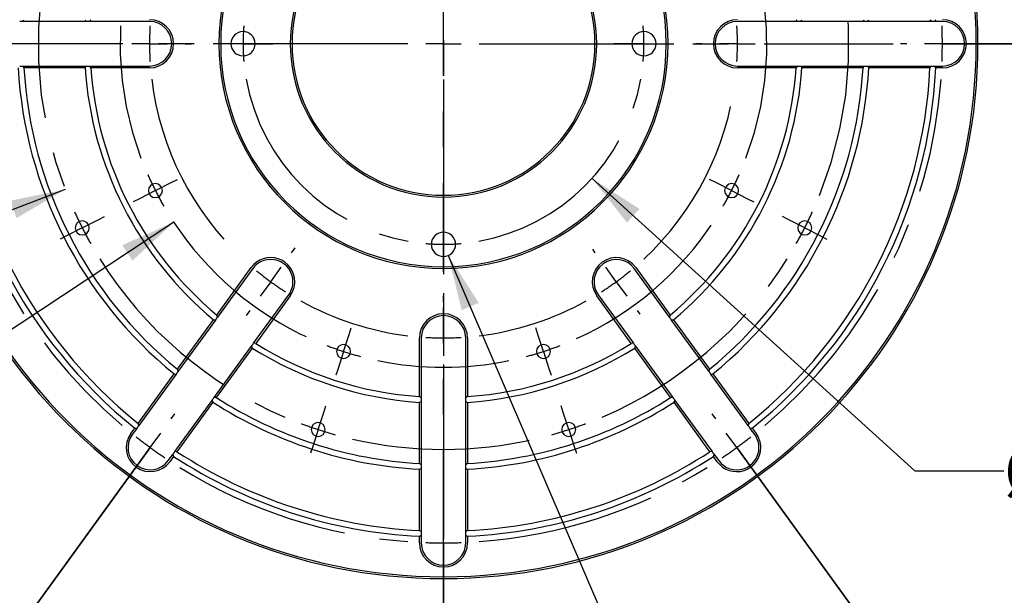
# Model space of a CAD drawing. Header units: inches. Extents: x 0.3 to 11.4, y 0.3 to 8.3.
# Tile 3 of 7: x 2.7 to 5.5, y 3.2 to 4.8. Entities that reach past the tile are written whole.
import ezdxf

# ---------------------------------------------------------------- set-up
doc = ezdxf.new("R2010")
doc.units = ezdxf.units.IN
doc.header["$MEASUREMENT"] = 0
doc.linetypes.add('CENTERX2', pattern=[0.8, 0.5, -0.1, 0.1, -0.1])
doc.linetypes.add('PHANTOM', pattern=[0.5, 0.25, -0.05, 0.05, -0.05, 0.05, -0.05])
doc.layers.add('CENTER', color=151, linetype='CENTERX2')
doc.layers.add('DIMENSIONS', color=150, linetype='Continuous')
doc.layers.add('SECTION', color=7, linetype='PHANTOM', lineweight=35)
doc.styles.add('SLDTEXTSTYLE0', font='TXT', dxfattribs={"width": 0.75})
doc.styles.add('SLDTEXTSTYLE3', font='TXT', dxfattribs={"width": 0.7})
doc.dimstyles.new('SLDDIMSTYLE0', dxfattribs={"dimtxt": 0.137795, "dimasz": 0.156, "dimexe": 0, "dimexo": 0.0625, "dimgap": 0.034449, "dimtad": 0, "dimtih": 1, "dimtoh": 1, "dimdec": 3, "dimlfac": 2, "dimrnd": 1e-09, "dimzin": 4, "dimdsep": 46, "dimtxsty": 'SLDTEXTSTYLE0', "dimsah": 1, "dimcen": 0, "dimadec": 0, "dimazin": 1, "dimtfac": 1, "dimtdec": 3, "dimtofl": 0, "dimtmove": 0, "dimatfit": 3, "dimfxl": 0, "dimfrac": 2, "dimtolj": 1, "dimtzin": 12, "dimarcsym": 0})
doc.dimstyles.new('SLDDIMSTYLE1', dxfattribs={"dimtxt": 0.137795, "dimasz": 0.156, "dimexe": 0, "dimexo": 0.0625, "dimgap": 0.034449, "dimtad": 0, "dimtih": 1, "dimtoh": 1, "dimdec": 3, "dimlfac": 2, "dimrnd": 1e-09, "dimzin": 12, "dimdsep": 46, "dimtxsty": 'SLDTEXTSTYLE0', "dimsah": 1, "dimcen": 0, "dimadec": 0, "dimazin": 3, "dimtfac": 1, "dimtdec": 3, "dimtofl": 0, "dimtmove": 0, "dimatfit": 3, "dimfxl": 0, "dimfrac": 2, "dimtolj": 1, "dimtzin": 12, "dimarcsym": 0})
doc.dimstyles.new('SLDDIMSTYLE2', dxfattribs={"dimtxt": 0.137795, "dimasz": 0.156, "dimexe": 0, "dimexo": 0.0625, "dimgap": 0.034449, "dimtad": 0, "dimtih": 1, "dimtoh": 1, "dimdec": 3, "dimlfac": 2, "dimrnd": 1e-09, "dimzin": 12, "dimdsep": 46, "dimtxsty": 'SLDTEXTSTYLE0', "dimsah": 1, "dimcen": 0, "dimadec": 0, "dimazin": 3, "dimtfac": 1, "dimtdec": 3, "dimtofl": 0, "dimtmove": 0, "dimatfit": 3, "dimfxl": 0, "dimfrac": 2, "dimtolj": 1, "dimtzin": 12, "dimarcsym": 0})

# ---------------------------------------------------------------- blocks, each defined once
blk = doc.blocks.new('SW_ANGORDINATE_DIMENSION_0')
at = {"layer": 'DIMENSIONS', "color": 0}
blk.add_line((0.0795, -1.9742), (0.0795, 0), dxfattribs=at)
at = {"layer": 'DIMENSIONS', "color": 0, "insert": (0, 0.1611), "char_height": 0.125, "attachment_point": 1, "style": 'SLDTEXTSTYLE0'}
blk.add_mtext('0°', dxfattribs=at)
blk = doc.blocks.new('SW_ANGORDINATE_DIMENSION_4')
at = {"layer": 'DIMENSIONS', "color": 0}
for p, q in [((0, 0.0992), (-0.6242, 0.0992)), ((-0.5742, 0.0992), (0, 0.0992))]:
    blk.add_line(p, q, dxfattribs=at)
at = {"layer": 'DIMENSIONS', "color": 0, "insert": (0, 0.1611), "char_height": 0.125, "attachment_point": 1, "style": 'SLDTEXTSTYLE0'}
blk.add_mtext('90°', dxfattribs=at)
blk = doc.blocks.new('SW_ANGORDINATE_DIMENSION_5')
at = {"layer": 'DIMENSIONS', "color": 0}
for p, q in [((0.3437, 0.1984), (0.7106, 0.7034)), ((0.6813, 0.663), (0.3437, 0.1984))]:
    blk.add_line(p, q, dxfattribs=at)
at = {"layer": 'DIMENSIONS', "color": 0, "insert": (0, 0.1611), "char_height": 0.125, "attachment_point": 1, "style": 'SLDTEXTSTYLE0'}
blk.add_mtext('144°', dxfattribs=at)
blk = doc.blocks.new('SW_ANGORDINATE_DIMENSION_6')
at = {"layer": 'DIMENSIONS', "color": 0}
for p, q in [((0, 0.1984), (-0.3669, 0.7034)), ((-0.3375, 0.663), (0, 0.1984))]:
    blk.add_line(p, q, dxfattribs=at)
at = {"layer": 'DIMENSIONS', "color": 0, "insert": (0, 0.1611), "char_height": 0.125, "attachment_point": 1, "style": 'SLDTEXTSTYLE0'}
blk.add_mtext('144°', dxfattribs=at)
blk = doc.blocks.new('SW_ANGORDINATE_DIMENSION_7')
at = {"layer": 'DIMENSIONS', "color": 0}
for p, q in [((0.1719, 0.1984), (0.1719, 0.8226)), ((0.1719, 0.7726), (0.1719, 0.1984))]:
    blk.add_line(p, q, dxfattribs=at)
at = {"layer": 'DIMENSIONS', "color": 0, "insert": (0, 0.1611), "char_height": 0.125, "attachment_point": 1, "style": 'SLDTEXTSTYLE0'}
blk.add_mtext('180°', dxfattribs=at)
blk = doc.blocks.new('_D')
at = {"layer": 'DIMENSIONS'}
for p, q in [((2.3363, 7.0334), (2.0863, 7.0334)), ((3.1331, 5.8685), (2.3363, 7.0334))]:
    blk.add_line(p, q, dxfattribs=at)
blk.add_solid([(3.1331, 5.8685), (3.0665, 6.0119), (3.0235, 5.9826)], dxfattribs=at)
at = {"layer": 'DIMENSIONS', "char_height": 0.1378, "attachment_point": 1, "style": 'SLDTEXTSTYLE0'}
for s, insert in [('%%c', (1.3413, 7.2099)), ('5.600', (1.5491, 7.212)), ('MAX B.C.', (1.2623, 6.9912))]:
    blk.add_mtext(s, dxfattribs=dict(at, insert=insert))
blk = doc.blocks.new('_D_1')
at = {"layer": 'DIMENSIONS'}
for p, q in [((2.8616, 4.3042), (1.4467, 3.7596)), ((1.4467, 3.7596), (1.1967, 3.7596))]:
    blk.add_line(p, q, dxfattribs=at)
blk.add_solid([(2.8616, 4.3042), (2.7067, 4.2724), (2.7254, 4.2239)], dxfattribs=at)
at = {"layer": 'DIMENSIONS', "char_height": 0.1378, "attachment_point": 1, "style": 'SLDTEXTSTYLE0'}
for s, insert in [('%%c', (0.5307, 3.8268)), ('4.551', (0.7385, 3.8289))]:
    blk.add_mtext(s, dxfattribs=dict(at, insert=insert))
blk = doc.blocks.new('_D_2')
at = {"layer": 'DIMENSIONS'}
for p, q in [((3.1665, 4.2123), (1.7001, 3.2425)), ((1.7001, 3.2425), (1.4501, 3.2425))]:
    blk.add_line(p, q, dxfattribs=at)
blk.add_solid([(3.1665, 4.2123), (3.022, 4.1479), (3.0507, 4.1046)], dxfattribs=at)
at = {"layer": 'DIMENSIONS', "char_height": 0.1378, "attachment_point": 1, "style": 'SLDTEXTSTYLE0'}
for s, insert in [('%%c', (0.7841, 3.3097)), ('3.630', (0.9919, 3.3118))]:
    blk.add_mtext(s, dxfattribs=dict(at, insert=insert))
blk = doc.blocks.new('_D_4')
at = {"layer": 'DIMENSIONS'}
for p, q in [((3.9369, 4.1192), (4.6167, 2.5385)), ((4.6167, 2.5385), (4.8667, 2.5385))]:
    blk.add_line(p, q, dxfattribs=at)
blk.add_solid([(3.9369, 4.1192), (3.9746, 3.9656), (4.0224, 3.9862)], dxfattribs=at)
at = {"layer": 'DIMENSIONS', "insert": (4.8667, 2.6067), "char_height": 0.137795, "attachment_point": 1, "style": 'SLDTEXTSTYLE3'}
blk.add_mtext('4X 8-32 UNC THRU ALL', dxfattribs=at)
blk = doc.blocks.new('_D_5')
at = {"layer": 'DIMENSIONS'}
for p, q in [((4.3403, 4.3352), (5.2459, 3.5147)), ((5.2459, 3.5147), (5.4959, 3.5147))]:
    blk.add_line(p, q, dxfattribs=at)
blk.add_solid([(4.3403, 4.3352), (4.4384, 4.2112), (4.4733, 4.2498)], dxfattribs=at)
at = {"layer": 'DIMENSIONS', "char_height": 0.1378, "attachment_point": 1, "style": 'SLDTEXTSTYLE0'}
for s, insert in [('%%c', (5.4959, 3.5819)), ('2.250', (5.7037, 3.584)), ('B.C.', (6.2136, 3.584))]:
    blk.add_mtext(s, dxfattribs=dict(at, insert=insert))
blk = doc.blocks.new('_D_6')
at = {"layer": 'DIMENSIONS'}
for p, q in [((2.1736, 6.4315), (1.9236, 6.4315)), ((3.3348, 5.291), (2.1736, 6.4315))]:
    blk.add_line(p, q, dxfattribs=at)
blk.add_solid([(3.3348, 5.291), (3.2417, 5.4189), (3.2053, 5.3818)], dxfattribs=at)
at = {"layer": 'DIMENSIONS', "char_height": 0.1378, "attachment_point": 1, "style": 'SLDTEXTSTYLE0'}
for s, insert in [('%%c', (1.2138, 6.6081)), ('3.300', (1.4216, 6.6102)), ('MIN B.C.', (1.17, 6.3893))]:
    blk.add_mtext(s, dxfattribs=dict(at, insert=insert))
blk = doc.blocks.new('SW_CENTERMARKSYMBOL_0')
at = {"layer": 'CENTER', "color": 0}
for p, q in [((0, 0.05), (0, 0.084)), ((0, 0), (0, 0.05)), ((0, 0), (0, -0.05)), ((0, -0.05), (0, -0.084)), ((0, -0.4625), (0, -0.1148)), ((0, -0.5625), (0, -0.5125)), ((-0.6125, -0.5625), (-0.6465, -0.5625)), ((-0.5625, -0.5625), (-0.6125, -0.5625)), ((-0.5625, -0.5625), (-0.5125, -0.5625)), ((-0.5125, -0.5625), (-0.4785, -0.5625)), ((-0.1, -0.5625), (-0.4477, -0.5625)), ((0, -0.5625), (-0.05, -0.5625)), ((0, -0.5625), (0, -0.6125)), ((0, -0.5625), (0.05, -0.5625)), ((0.1, -0.5625), (0.4477, -0.5625)), ((0.5125, -0.5625), (0.4785, -0.5625)), ((0.5625, -0.5625), (0.5125, -0.5625)), ((0.5625, -0.5625), (0.6125, -0.5625)), ((0.6125, -0.5625), (0.6465, -0.5625)), ((0, -0.6625), (0, -1.0102)), ((0, -1.075), (0, -1.041)), ((0, -1.125), (0, -1.075)), ((0, -1.125), (0, -1.175)), ((0, -1.175), (0, -1.209))]:
    blk.add_line(p, q, dxfattribs=at)
for start, end in [(90, 95.093), (84.907, 90), (100.1859, 169.8141), (10.1859, 79.8141), (174.907, 180), (0, 5.093), (180, 185.093), (354.907, 0), (190.1859, 259.8141), (280.1859, 349.8141), (264.907, 270), (270, 275.093)]:
    blk.add_arc((0, -0.5625), 0.5625, start, end, dxfattribs=at)
blk = doc.blocks.new('SW_CENTERMARKSYMBOL_1')
at = {"layer": 'CENTER', "color": 0}
for p, q in [((0, -1.4), (0, -1.35)), ((-0.1, -1.4), (-1.2624, -1.4)), ((0, -1.4), (-0.05, -1.4)), ((0, -1.4), (0, -1.45)), ((0, -1.4), (0.05, -1.4)), ((0.1, -1.4), (1.2624, -1.4)), ((1.3, -1.4), (1.2825, -1.4)), ((1.4, -1.4), (1.35, -1.4)), ((1.4, -1.4), (1.45, -1.4)), ((1.5, -1.4), (1.5175, -1.4)), ((0, -1.5), (0, -2.6624)), ((-0.7641, -2.4517), (-0.7538, -2.4376)), ((0.7641, -2.4517), (0.7538, -2.4376)), ((-0.8229, -2.5326), (-0.7935, -2.4922)), ((0.8229, -2.5326), (0.7935, -2.4922)), ((-0.8229, -2.5326), (-0.8523, -2.5731)), ((0.8229, -2.5326), (0.8523, -2.5731)), ((-0.8817, -2.6135), (-0.892, -2.6277)), ((0.8817, -2.6135), (0.892, -2.6277)), ((0, -2.7), (0, -2.6825)), ((0, -2.8), (0, -2.75)), ((0, -2.8), (0, -2.85)), ((0, -2.9), (0, -2.9175))]:
    blk.add_line(p, q, dxfattribs=at)
for start, end in [(0, 2.0463), (357.9537, 0), (184.0926, 229.9074), (310.0926, 355.9074), (231.9537, 234), (306, 308.0463), (234, 236.0463), (303.9537, 306), (238.0926, 265.9074), (274.0926, 301.9074), (267.9537, 270), (270, 272.0463)]:
    blk.add_arc((0, -1.4), 1.4, start, end, dxfattribs=at)
blk = doc.blocks.new('SW_CENTERMARKSYMBOL_2')
at = {"layer": 'CENTER', "color": 0}
for p, q in [((0, 0.1), (0, 0.1175)), ((0, 0), (0, 0.05)), ((0, 0), (0, -0.05)), ((0, -0.725), (0, -0.0605)), ((0, -0.1), (0, -0.1175)), ((-0.8011, -0.3625), (-0.8162, -0.3537)), ((0.8011, -0.3625), (0.8162, -0.3537)), ((-0.7145, -0.4125), (-0.7578, -0.3875)), ((-0.7145, -0.4125), (-0.6712, -0.4375)), ((0.7145, -0.4125), (0.6712, -0.4375)), ((0.7145, -0.4125), (0.7578, -0.3875)), ((-0.6279, -0.4625), (-0.6127, -0.4713)), ((0.6279, -0.4625), (0.6127, -0.4713)), ((0, -0.825), (0, -0.775)), ((-0.925, -0.825), (-0.9425, -0.825)), ((-0.825, -0.825), (-0.875, -0.825)), ((-0.825, -0.825), (-0.775, -0.825)), ((-0.1, -0.825), (-0.7645, -0.825)), ((-0.725, -0.825), (-0.7075, -0.825)), ((0, -0.825), (-0.05, -0.825)), ((0, -0.825), (0, -0.875)), ((0, -0.825), (0.05, -0.825)), ((0.1, -0.825), (0.7645, -0.825)), ((0.725, -0.825), (0.7075, -0.825)), ((0.825, -0.825), (0.775, -0.825)), ((0.825, -0.825), (0.875, -0.825)), ((0.925, -0.825), (0.9425, -0.825)), ((0, -0.925), (0, -1.5895)), ((-0.4261, -1.4115), (-0.4159, -1.3974)), ((0.4261, -1.4115), (0.4188, -1.4014)), ((-0.4849, -1.4924), (-0.4555, -1.452)), ((0.4849, -1.4924), (0.4555, -1.452)), ((-0.4849, -1.4924), (-0.5143, -1.5329)), ((0.4849, -1.4924), (0.5143, -1.5329)), ((0, -1.55), (0, -1.5325)), ((-0.5437, -1.5733), (-0.554, -1.5875)), ((0.5437, -1.5733), (0.551, -1.5835)), ((0, -1.65), (0, -1.6)), ((0, -1.65), (0, -1.7)), ((0, -1.75), (0, -1.7675))]:
    blk.add_line(p, q, dxfattribs=at)
for start, end in [(90, 93.4725), (86.5275, 90), (96.9449, 143.0551), (36.9449, 83.0551), (146.5275, 150), (30, 33.4725), (150, 153.4725), (26.5275, 30), (156.9449, 173.0551), (6.9449, 23.0551), (176.5275, 180), (0, 3.4725), (180, 183.4725), (356.5275, 0), (186.9449, 227.0551), (312.9449, 353.0551), (230.5275, 234), (306, 309.4725), (234, 237.4725), (302.5275, 306), (240.9449, 263.0551), (276.9449, 299.0551), (266.5275, 270), (270, 273.4725)]:
    blk.add_arc((0, -0.825), 0.825, start, end, dxfattribs=at)
blk = doc.blocks.new('SW_CENTERMARKSYMBOL_3')
at = {"layer": 'CENTER', "color": 0}
for p, q in [((-0.025, 0.0433), (-0.0348, 0.0603)), ((0.9325, 0.0433), (0.9423, 0.0603)), ((0, 0), (-0.025, 0.0433)), ((0.4537, -0.6859), (0.4537, 0.05)), ((0.9075, 0), (0.9325, 0.0433)), ((0, 0), (0.025, -0.0433)), ((0.9075, 0), (0.8825, -0.0433)), ((0.025, -0.0433), (0.0348, -0.0603)), ((0.8825, -0.0433), (0.8727, -0.0603)), ((0.4537, -0.7859), (0.4537, -0.7359)), ((0.3538, -0.7859), (-0.3822, -0.7859)), ((0.4537, -0.7859), (0.4038, -0.7859)), ((0.4537, -0.7859), (0.4537, -0.8359)), ((0.4537, -0.7859), (0.5038, -0.7859)), ((0.5538, -0.7859), (1.2897, -0.7859)), ((0.4537, -0.8859), (0.4537, -1.6218)), ((-0.3548, -1.1979), (-0.3103, -1.1752)), ((-0.3103, -1.1752), (-0.2928, -1.1663)), ((1.2178, -1.1752), (1.2003, -1.1663)), ((1.2623, -1.1979), (1.2178, -1.1752)), ((-0.3548, -1.1979), (-0.3994, -1.2206)), ((1.2623, -1.1979), (1.3069, -1.2206)), ((-0.3994, -1.2206), (-0.4169, -1.2295)), ((1.3069, -1.2206), (1.3244, -1.2295)), ((0.1733, -1.649), (0.1888, -1.6014)), ((0.1888, -1.6014), (0.1948, -1.5828)), ((0.7187, -1.6014), (0.7127, -1.5828)), ((0.7342, -1.649), (0.7187, -1.6014)), ((0.1733, -1.649), (0.1579, -1.6966)), ((0.7342, -1.649), (0.7496, -1.6966)), ((0.1579, -1.6966), (0.1518, -1.7152)), ((0.7496, -1.6966), (0.7557, -1.7152))]:
    blk.add_line(p, q, dxfattribs=at)
for start, end in [(66.3136, 113.6864), (120, 123.1568), (116.8432, 120), (60, 63.1568), (56.8432, 60), (126.3136, 200.6864), (339.3136, 53.6864), (203.8432, 207), (333, 336.1568), (207, 210.1568), (329.8432, 333), (213.3136, 245.6864), (294.3136, 326.6864), (248.8432, 252), (252, 255.1568), (284.8432, 288), (288, 291.1568), (258.3136, 281.6864)]:
    blk.add_arc((0.4537, -0.7859), 0.9075, start, end, dxfattribs=at)
blk = doc.blocks.new('SW_CENTERMARKSYMBOL_4')
at = {"layer": 'CENTER', "color": 0}
for p, q in [((-0.025, 0.0433), (-0.0348, 0.0603)), ((1.1627, 0.0433), (1.1726, 0.0603)), ((0, 0), (-0.025, 0.0433)), ((0.5689, -0.8853), (0.5689, 0.05)), ((1.1378, 0), (1.1627, 0.0433)), ((0, 0), (0.025, -0.0433)), ((1.1378, 0), (1.1127, -0.0433)), ((0.025, -0.0433), (0.0348, -0.0603)), ((1.1127, -0.0433), (1.1029, -0.0603)), ((0.5689, -0.9853), (0.5689, -0.9353)), ((0.4689, -0.9853), (-0.4664, -0.9853)), ((0.5689, -0.9853), (0.5189, -0.9853)), ((0.5689, -0.9853), (0.5689, -1.0353)), ((0.5689, -0.9853), (0.6189, -0.9853)), ((0.6689, -0.9853), (1.6042, -0.9853)), ((0.5689, -1.0853), (0.5689, -2.0206)), ((-0.4449, -1.5018), (-0.4003, -1.4791)), ((-0.4003, -1.4791), (-0.3828, -1.4702)), ((1.5381, -1.4791), (1.5206, -1.4702)), ((1.5826, -1.5018), (1.5381, -1.4791)), ((-0.4449, -1.5018), (-0.4894, -1.5245)), ((1.5826, -1.5018), (1.6272, -1.5245)), ((-0.4894, -1.5245), (-0.5069, -1.5335)), ((1.6272, -1.5245), (1.6447, -1.5335)), ((0.2327, -2.0198), (0.2388, -2.0012)), ((0.905, -2.0198), (0.8989, -2.0012)), ((0.2173, -2.0674), (0.2327, -2.0198)), ((0.9205, -2.0674), (0.905, -2.0198)), ((0.2173, -2.0674), (0.2018, -2.1149)), ((0.9205, -2.0674), (0.9359, -2.1149)), ((0.2018, -2.1149), (0.1958, -2.1336)), ((0.9359, -2.1149), (0.942, -2.1336))]:
    blk.add_line(p, q, dxfattribs=at)
for radius, start, end in [(1.1377, 65.0359, 114.9641), (1.1377, 120, 122.5179), (1.1377, 117.4821, 120), (1.1377, 60, 62.5179), (1.1377, 57.4821, 60), (1.1378, 125.0359, 201.9641), (1.1377, 338.0359, 54.9641), (1.1378, 204.4821, 207), (1.1377, 333, 335.5179), (1.1378, 207, 209.5179), (1.1377, 330.4821, 333), (1.1378, 212.0359, 246.9641), (1.1378, 293.0359, 327.9641), (1.1378, 249.4821, 252), (1.1378, 252, 254.5179), (1.1378, 285.4821, 288), (1.1378, 288, 290.5179), (1.1378, 257.0359, 282.9641)]:
    blk.add_arc((0.5689, -0.9853), radius, start, end, dxfattribs=at)

msp = doc.modelspace()

# ---------------------------------------------------------------- linework, layer by layer
at = {"color": 1, "linetype": 'Continuous', "lineweight": 25}
for p, q in [((2.74277, 4.77542), (2.74104, 4.77542)), ((2.92017, 4.77542), (2.74277, 4.77542)), ((2.92191, 4.77542), (2.92017, 4.77542)), ((2.93059, 4.77542), (2.92885, 4.77542)), ((3.09842, 4.77542), (2.93059, 4.77542)), ((4.91626, 4.77542), (4.74842, 4.77542)), ((4.918, 4.77542), (4.91626, 4.77542)), ((4.92668, 4.77542), (4.92494, 4.77542)), ((5.10408, 4.77542), (4.92668, 4.77542)), ((5.10581, 4.77542), (5.10408, 4.77542)), ((5.11448, 4.77542), (5.11275, 4.77542)), ((5.2918, 4.77542), (5.11448, 4.77542)), ((5.29354, 4.77542), (5.2918, 4.77542)), ((5.3022, 4.77542), (5.30047, 4.77542)), ((5.32342, 4.77542), (5.3022, 4.77542)), ((2.74104, 4.65042), (2.74277, 4.65042)), ((2.74277, 4.65042), (2.92017, 4.65042)), ((2.9176, 4.64542), (2.74594, 4.64542)), ((2.92017, 4.65042), (2.92191, 4.65042)), ((2.92885, 4.65042), (2.93059, 4.65042)), ((2.93059, 4.65042), (3.09842, 4.65042)), ((3.09842, 4.64542), (2.93381, 4.64542)), ((4.74842, 4.65042), (4.91626, 4.65042)), ((4.91304, 4.64542), (4.74842, 4.64542)), ((4.91626, 4.65042), (4.918, 4.65042)), ((4.92494, 4.65042), (4.92668, 4.65042)), ((4.92668, 4.65042), (5.10408, 4.65042)), ((5.10091, 4.64542), (4.92924, 4.64542)), ((5.10408, 4.65042), (5.10581, 4.65042)), ((5.11275, 4.65042), (5.11448, 4.65042)), ((5.11448, 4.65042), (5.2918, 4.65042)), ((5.28867, 4.64542), (5.1171, 4.64542)), ((5.2918, 4.65042), (5.29354, 4.65042)), ((5.30047, 4.65042), (5.3022, 4.65042)), ((5.3022, 4.65042), (5.32342, 4.65042)), ((5.32342, 4.64542), (5.30486, 4.64542)), ((3.28713, 3.95198), (3.38389, 4.08516)), ((3.38794, 4.08222), (3.28928, 3.94643)), ((4.55756, 3.94643), (4.45891, 4.08222)), ((4.46296, 4.08516), (4.55972, 3.95198)), ((3.39041, 3.87296), (3.48906, 4.00874)), ((4.35778, 4.00874), (4.45644, 3.87296)), ((3.49311, 4.00581), (3.39635, 3.87263)), ((4.4505, 3.87263), (4.35374, 4.00581)), ((3.17671, 3.79999), (3.27761, 3.93887)), ((3.28316, 3.93801), (3.17889, 3.79449)), ((4.66796, 3.79449), (4.56368, 3.93801)), ((4.56924, 3.93887), (4.67014, 3.79999)), ((3.38939, 3.87156), (3.39041, 3.87296)), ((3.85592, 3.7233), (3.85592, 3.88792)), ((3.86092, 3.88792), (3.86092, 3.72008)), ((3.98592, 3.72008), (3.98592, 3.88792)), ((3.99092, 3.88792), (3.99092, 3.7233)), ((4.45644, 3.87296), (4.45746, 3.87156)), ((3.28002, 3.72102), (3.38429, 3.86454)), ((3.38683, 3.85952), (3.28593, 3.72064)), ((4.56092, 3.72064), (4.46002, 3.85952)), ((4.46256, 3.86454), (4.56683, 3.72102)), ((3.06634, 3.64809), (3.16719, 3.78689)), ((3.17277, 3.78607), (3.06855, 3.64262)), ((3.17889, 3.79449), (3.17787, 3.79309)), ((4.7783, 3.64262), (4.67407, 3.78607)), ((4.67966, 3.78689), (4.78051, 3.64809)), ((3.16968, 3.56914), (3.2739, 3.7126)), ((3.27641, 3.70754), (3.17556, 3.56873)), ((3.85592, 3.53544), (3.85592, 3.7071)), ((3.86092, 3.72008), (3.86092, 3.71835)), ((3.86092, 3.7114), (3.86092, 3.70967)), ((3.86092, 3.70967), (3.86092, 3.53227)), ((3.98592, 3.71835), (3.98592, 3.72008)), ((3.98592, 3.70967), (3.98592, 3.7114)), ((3.98592, 3.53227), (3.98592, 3.70967)), ((3.99092, 3.7071), (3.99092, 3.53544)), ((4.67129, 3.56873), (4.57044, 3.70754)), ((4.57295, 3.7126), (4.67717, 3.56914)), ((3.04592, 3.61997), (3.05683, 3.63499)), ((3.06243, 3.6342), (3.04996, 3.61703)), ((4.77932, 3.64121), (4.7783, 3.64262)), ((4.79689, 3.61703), (4.78441, 3.6342)), ((4.79002, 3.63499), (4.80093, 3.61997)), ((3.16866, 3.56774), (3.16968, 3.56914)), ((4.67717, 3.56914), (4.67819, 3.56774)), ((3.15109, 3.54356), (3.16356, 3.56073)), ((3.16605, 3.55564), (3.15513, 3.54062)), ((3.16356, 3.56073), (3.16458, 3.56213)), ((4.69171, 3.54062), (4.6808, 3.55564)), ((4.68329, 3.56073), (4.69576, 3.54356)), ((3.85592, 3.34767), (3.85592, 3.51924)), ((3.86092, 3.53227), (3.86092, 3.53053)), ((3.86092, 3.5236), (3.86092, 3.52186)), ((3.86092, 3.52186), (3.86092, 3.34454)), ((3.98592, 3.53053), (3.98592, 3.53227)), ((3.98592, 3.52186), (3.98592, 3.5236)), ((3.98592, 3.34454), (3.98592, 3.52186)), ((3.99092, 3.51924), (3.99092, 3.34767)), ((3.86092, 3.34454), (3.86092, 3.34281)), ((3.98592, 3.34281), (3.98592, 3.34454)), ((3.85592, 3.31292), (3.85592, 3.33149)), ((3.86092, 3.33587), (3.86092, 3.33414)), ((3.86092, 3.33414), (3.86092, 3.31292)), ((3.98592, 3.33414), (3.98592, 3.33587)), ((3.98592, 3.31292), (3.98592, 3.33414)), ((3.99092, 3.33149), (3.99092, 3.31292))]:
    msp.add_line(p, q, dxfattribs=at)
at = {"color": 1, "linetype": 'Continuous', "lineweight": 25, "flags": 128}
for points in [[(3.28418, 3.93941), (3.28361, 3.93863), (3.28316, 3.93801)], [(3.28928, 3.94643), (3.28871, 3.94565), (3.28826, 3.94503)], [(4.55858, 3.94503), (4.55801, 3.94582), (4.55756, 3.94643)], [(4.56368, 3.93801), (4.56311, 3.9388), (4.56266, 3.93941)], [(3.38429, 3.86454), (3.38486, 3.86532), (3.38531, 3.86594)], [(4.46154, 3.86594), (4.46211, 3.86515), (4.46256, 3.86454)], [(3.17379, 3.78747), (3.17322, 3.78669), (3.17277, 3.78607)], [(4.66898, 3.79309), (4.66841, 3.79387), (4.66796, 3.79449)], [(4.67407, 3.78607), (4.6735, 3.78686), (4.67305, 3.78747)], [(3.2739, 3.7126), (3.27447, 3.71338), (3.27492, 3.714)], [(3.279, 3.71961), (3.27957, 3.7204), (3.28002, 3.72102)], [(4.56683, 3.72102), (4.5674, 3.72023), (4.56785, 3.71961)], [(4.57193, 3.714), (4.5725, 3.71321), (4.57295, 3.7126)], [(3.06345, 3.6356), (3.06288, 3.63482), (3.06243, 3.6342)], [(3.06855, 3.64262), (3.06798, 3.64183), (3.06753, 3.64121)], [(4.78441, 3.6342), (4.78384, 3.63499), (4.7834, 3.6356)], [(4.68227, 3.56213), (4.68284, 3.56134), (4.68329, 3.56073)]]:
    msp.add_lwpolyline(points, dxfattribs=at)
at = {"color": 1, "linetype": 'Continuous', "lineweight": 25}
for centre, radius, start, end in [((3.92342, 4.71292), 1.5, 0, 180), ((3.92342, 4.71292), 1.495, 0, 180), ((3.92342, 4.71292), 0.63025, 0, 180), ((3.92342, 4.71292), 0.62525, 0, 180), ((3.92342, 4.71292), 0.43, 0, 180), ((3.92342, 4.71292), 0.425, 0, 180), ((3.09842, 4.71292), 0.0675, 0, 90), ((4.74842, 4.71292), 0.0675, 90, 270), ((5.32342, 4.71292), 0.0675, 0, 90), ((3.09842, 4.71292), 0.0625, 0, 90), ((4.74842, 4.71292), 0.0625, 90, 270), ((5.32342, 4.71292), 0.0625, 0, 90), ((3.36092, 4.71292), 0.034, 0, 180), ((4.48592, 4.71292), 0.034, 0, 180), ((3.92342, 4.71292), 1.5, 180, 0), ((3.92342, 4.71292), 1.495, 180, 0), ((3.09842, 4.71292), 0.0675, 270, 0), ((3.09842, 4.71292), 0.0625, 270, 0), ((3.92342, 4.71292), 0.63025, 180, 0), ((3.92342, 4.71292), 0.62525, 180, 0), ((3.36092, 4.71292), 0.034, 180, 0), ((3.92342, 4.71292), 0.43, 180, 0), ((3.92342, 4.71292), 0.425, 180, 0), ((4.48592, 4.71292), 0.034, 180, 0), ((5.32342, 4.71292), 0.0675, 270, 0), ((5.32342, 4.71292), 0.0625, 270, 0), ((3.92342, 4.71292), 1.38308, 182.79738, 231.20262), ((3.92342, 4.71292), 1.36692, 182.83049, 231.16951), ((3.92342, 4.71292), 1.19558, 183.23652, 230.76348), ((3.92342, 4.71292), 1.17942, 183.28093, 230.71907), ((3.92342, 4.71292), 1.00808, 183.83933, 230.16067), ((3.92342, 4.71292), 0.99192, 183.902, 230.098), ((3.92342, 4.71292), 0.99192, 309.902, 356.098), ((3.92342, 4.71292), 1.00808, 309.83933, 356.16067), ((3.92342, 4.71292), 1.17942, 309.28093, 356.71907), ((3.92342, 4.71292), 1.19558, 309.23652, 356.76348), ((3.92342, 4.71292), 1.36692, 308.83049, 357.16951), ((3.92342, 4.71292), 1.38308, 308.79738, 357.20262), ((3.11484, 4.30092), 0.01963, 0, 180), ((4.73201, 4.30092), 0.01962, 0, 180), ((3.11484, 4.30092), 0.01963, 180, 0), ((4.73201, 4.30092), 0.01962, 180, 0), ((2.90968, 4.19639), 0.01963, 0, 180), ((4.93717, 4.19639), 0.01963, 0, 180), ((2.90968, 4.19639), 0.01963, 180, 0), ((3.92342, 4.15042), 0.034, 0, 180), ((4.93717, 4.19639), 0.01963, 180, 0), ((3.92342, 4.15042), 0.034, 180, 0), ((3.4385, 4.04548), 0.0675, 0, 144), ((3.4385, 4.04548), 0.0625, 0, 144), ((4.40835, 4.04548), 0.0675, 36, 216), ((4.40835, 4.04548), 0.0625, 36, 216), ((3.4385, 4.04548), 0.0625, 324, 0), ((3.4385, 4.04548), 0.0675, 324, 0), ((3.92342, 3.88792), 0.0675, 0, 180), ((3.92342, 3.88792), 0.0625, 0, 180), ((3.92342, 4.71292), 0.99192, 237.902, 266.098), ((3.64299, 3.84984), 0.01963, 0, 180), ((3.92342, 4.71292), 0.99192, 273.902, 302.098), ((4.20386, 3.84984), 0.01963, 0, 180), ((3.92342, 4.71292), 1.00808, 237.83933, 266.16067), ((3.64299, 3.84984), 0.01963, 180, 0), ((3.92342, 4.71292), 1.00808, 273.83933, 302.16067), ((4.20386, 3.84984), 0.01963, 180, 0), ((3.92342, 4.71292), 1.19558, 237.23652, 266.76348), ((3.92342, 4.71292), 1.17942, 237.28093, 266.71907), ((3.92342, 4.71292), 1.17942, 273.28093, 302.71907), ((3.92342, 4.71292), 1.19558, 273.23652, 302.76348), ((3.57184, 3.63086), 0.01963, 0, 180), ((4.27501, 3.63086), 0.01963, 0, 180), ((3.10052, 3.5803), 0.0675, 144, 324), ((3.57184, 3.63086), 0.01963, 180, 0), ((4.27501, 3.63086), 0.01963, 180, 0), ((4.74632, 3.5803), 0.0675, 0, 36), ((3.10052, 3.5803), 0.0625, 144, 324), ((4.74632, 3.5803), 0.0625, 0, 36), ((3.92342, 4.71292), 1.36692, 236.83049, 267.16951), ((3.92342, 4.71292), 1.36692, 272.83049, 303.16951), ((4.74632, 3.5803), 0.0675, 216, 0), ((4.74632, 3.5803), 0.0625, 216, 0), ((3.92342, 4.71292), 1.38308, 236.79738, 267.20262), ((3.92342, 4.71292), 1.38308, 272.79738, 303.20262), ((3.92342, 3.31292), 0.0675, 180, 0), ((3.92342, 3.31292), 0.0625, 180, 0)]:
    msp.add_arc(centre, radius, start, end, dxfattribs=at)
for points in [[(2.74277, 4.77542), (2.74383, 4.77709), (2.74488, 4.77876), (2.74594, 4.78042)], [(2.9176, 4.78042), (2.91846, 4.77875), (2.91931, 4.77708), (2.92017, 4.77542)], [(2.93059, 4.77542), (2.93166, 4.77709), (2.93273, 4.77876), (2.93381, 4.78042)], [(4.91304, 4.78042), (4.91412, 4.77876), (4.91519, 4.77709), (4.91626, 4.77542)], [(4.92668, 4.77542), (4.92753, 4.77708), (4.92839, 4.77875), (4.92924, 4.78042)], [(5.10091, 4.78042), (5.10197, 4.77876), (5.10302, 4.77709), (5.10408, 4.77542)], [(5.11448, 4.77542), (5.11536, 4.77708), (5.11623, 4.77875), (5.1171, 4.78042)], [(5.28867, 4.78042), (5.28972, 4.77876), (5.29076, 4.77709), (5.2918, 4.77542)], [(5.3022, 4.77542), (5.30309, 4.77708), (5.30398, 4.77875), (5.30486, 4.78042)], [(2.74594, 4.64542), (2.74488, 4.64708), (2.74383, 4.64875), (2.74277, 4.65042)], [(2.92017, 4.65042), (2.91931, 4.64876), (2.91846, 4.64709), (2.9176, 4.64542)], [(2.93381, 4.64542), (2.93273, 4.64708), (2.93166, 4.64875), (2.93059, 4.65042)], [(4.91626, 4.65042), (4.91519, 4.64875), (4.91412, 4.64708), (4.91304, 4.64542)], [(4.92924, 4.64542), (4.92839, 4.64709), (4.92753, 4.64876), (4.92668, 4.65042)], [(5.10408, 4.65042), (5.10302, 4.64875), (5.10197, 4.64708), (5.10091, 4.64542)], [(5.1171, 4.64542), (5.11623, 4.64709), (5.11536, 4.64875), (5.11448, 4.65042)], [(5.2918, 4.65042), (5.29076, 4.64875), (5.28972, 4.64708), (5.28867, 4.64542)], [(5.30486, 4.64542), (5.30398, 4.64709), (5.30309, 4.64875), (5.3022, 4.65042)], [(3.28928, 3.94643), (3.28856, 3.94828), (3.28785, 3.95013), (3.28713, 3.95198)], [(4.55972, 3.95198), (4.559, 3.95013), (4.55828, 3.94828), (4.55756, 3.94643)], [(3.27761, 3.93887), (3.27946, 3.93858), (3.28131, 3.93829), (3.28316, 3.93801)], [(4.56368, 3.93801), (4.56554, 3.93829), (4.56739, 3.93858), (4.56924, 3.93887)], [(3.39635, 3.87263), (3.39437, 3.87273), (3.39239, 3.87285), (3.39041, 3.87296)], [(4.45644, 3.87296), (4.45446, 3.87285), (4.45248, 3.87273), (4.4505, 3.87263)], [(3.38429, 3.86454), (3.38513, 3.86286), (3.38598, 3.86119), (3.38683, 3.85952)], [(4.46002, 3.85952), (4.46087, 3.86119), (4.46172, 3.86286), (4.46256, 3.86454)], [(3.16719, 3.78689), (3.16905, 3.78661), (3.17091, 3.78634), (3.17277, 3.78607)], [(3.17889, 3.79449), (3.17816, 3.79632), (3.17743, 3.79816), (3.17671, 3.79999)], [(4.67014, 3.79999), (4.66942, 3.79816), (4.66869, 3.79632), (4.66796, 3.79449)], [(4.67407, 3.78607), (4.67594, 3.78634), (4.6778, 3.78661), (4.67966, 3.78689)], [(3.2739, 3.7126), (3.27473, 3.71091), (3.27557, 3.70923), (3.27641, 3.70754)], [(3.28593, 3.72064), (3.28396, 3.72076), (3.28199, 3.72089), (3.28002, 3.72102)], [(3.86092, 3.72008), (3.85925, 3.72115), (3.85759, 3.72223), (3.85592, 3.7233)], [(3.85592, 3.7071), (3.85759, 3.70795), (3.85926, 3.70881), (3.86092, 3.70967)], [(3.99092, 3.7233), (3.98926, 3.72223), (3.98759, 3.72115), (3.98592, 3.72008)], [(3.98592, 3.70967), (3.98759, 3.70881), (3.98926, 3.70795), (3.99092, 3.7071)], [(4.56683, 3.72102), (4.56486, 3.72089), (4.56289, 3.72076), (4.56092, 3.72064)], [(4.57044, 3.70754), (4.57128, 3.70923), (4.57211, 3.71091), (4.57295, 3.7126)], [(3.06855, 3.64262), (3.06781, 3.64444), (3.06707, 3.64626), (3.06634, 3.64809)], [(4.78051, 3.64809), (4.77977, 3.64626), (4.77904, 3.64444), (4.7783, 3.64262)], [(3.05683, 3.63499), (3.0587, 3.63472), (3.06057, 3.63446), (3.06243, 3.6342)], [(4.78441, 3.6342), (4.78628, 3.63446), (4.78815, 3.63472), (4.79002, 3.63499)], [(3.17556, 3.56873), (3.1736, 3.56887), (3.17164, 3.569), (3.16968, 3.56914)], [(4.67717, 3.56914), (4.67521, 3.569), (4.67325, 3.56887), (4.67129, 3.56873)], [(3.16356, 3.56073), (3.16439, 3.55903), (3.16522, 3.55733), (3.16605, 3.55564)], [(4.6808, 3.55564), (4.68163, 3.55733), (4.68246, 3.55903), (4.68329, 3.56073)], [(3.86092, 3.53227), (3.85926, 3.53332), (3.85759, 3.53438), (3.85592, 3.53544)], [(3.85592, 3.51924), (3.85759, 3.52011), (3.85926, 3.52099), (3.86092, 3.52186)], [(3.99092, 3.53544), (3.98926, 3.53438), (3.98759, 3.53332), (3.98592, 3.53227)], [(3.98592, 3.52186), (3.98759, 3.52099), (3.98926, 3.52011), (3.99092, 3.51924)], [(3.86092, 3.34454), (3.85926, 3.34558), (3.85759, 3.34663), (3.85592, 3.34767)], [(3.99092, 3.34767), (3.98926, 3.34663), (3.98759, 3.34558), (3.98592, 3.34454)], [(3.85592, 3.33149), (3.85759, 3.33237), (3.85926, 3.33325), (3.86092, 3.33414)], [(3.98592, 3.33414), (3.98759, 3.33325), (3.98926, 3.33237), (3.99092, 3.33149)]]:
    msp.add_open_spline(points, degree=3, dxfattribs=at)
for points, knots in [([(2.74104, 4.77542), (2.74091, 4.77542), (2.74066, 4.77542), (2.74016, 4.77542), (2.73921, 4.77542), (2.73757, 4.77542), (2.73583, 4.77542), (2.73469, 4.77542), (2.7343, 4.77542), (2.7341, 4.77542)], [0, 0, 0, 0, 0.0825278, 0.1653376, 0.2509806, 0.5000055, 0.7496441, 0.8754934, 1, 1, 1, 1]), ([(2.92885, 4.77542), (2.92873, 4.77542), (2.92848, 4.77542), (2.92797, 4.77542), (2.92702, 4.77542), (2.92538, 4.77542), (2.92364, 4.77542), (2.9225, 4.77542), (2.92211, 4.77542), (2.92191, 4.77542)], [0, 0, 0, 0, 0.0822336, 0.1650355, 0.250957, 0.4998132, 0.749147, 0.8754185, 1, 1, 1, 1]), ([(4.92494, 4.77542), (4.92482, 4.77542), (4.92457, 4.77542), (4.92406, 4.77542), (4.92311, 4.77542), (4.92147, 4.77542), (4.91973, 4.77542), (4.91859, 4.77542), (4.9182, 4.77542), (4.918, 4.77542)], [0, 0, 0, 0, 0.0820765, 0.1648849, 0.250977, 0.4997161, 0.7487564, 0.875263, 1, 1, 1, 1]), ([(5.11275, 4.77542), (5.11262, 4.77542), (5.11237, 4.77542), (5.11187, 4.77542), (5.11092, 4.77542), (5.10928, 4.77542), (5.10754, 4.77542), (5.1064, 4.77542), (5.10601, 4.77542), (5.10581, 4.77542)], [0, 0, 0, 0, 0.0819891, 0.1648282, 0.2510719, 0.499682, 0.7482036, 0.8748596, 1, 1, 1, 1]), ([(5.30047, 4.77542), (5.30035, 4.77542), (5.3001, 4.77542), (5.29959, 4.77542), (5.29864, 4.77542), (5.297, 4.77542), (5.29527, 4.77542), (5.29413, 4.77542), (5.29373, 4.77542), (5.29354, 4.77542)], [0, 0, 0, 0, 0.0820589, 0.16494654, 0.25122233, 0.49980221, 0.74817514, 0.87478955, 1, 1, 1, 1]), ([(2.7341, 4.65042), (2.73423, 4.65042), (2.73448, 4.65042), (2.73498, 4.65042), (2.73594, 4.65042), (2.73758, 4.65042), (2.73931, 4.65042), (2.74045, 4.65042), (2.74084, 4.65042), (2.74104, 4.65042)], [0, 0, 0, 0, 0.0825437, 0.1656709, 0.2519656, 0.500386, 0.7489703, 0.8753663, 1, 1, 1, 1]), ([(2.92191, 4.65042), (2.92203, 4.65042), (2.92228, 4.65042), (2.92279, 4.65042), (2.92374, 4.65042), (2.92538, 4.65042), (2.92712, 4.65042), (2.92826, 4.65042), (2.92865, 4.65042), (2.92885, 4.65042)], [0, 0, 0, 0, 0.0824795, 0.1655074, 0.2516583, 0.5002437, 0.7488294, 0.8750941, 1, 1, 1, 1]), ([(4.918, 4.65042), (4.91812, 4.65042), (4.91837, 4.65042), (4.91888, 4.65042), (4.91983, 4.65042), (4.92147, 4.65042), (4.92321, 4.65042), (4.92435, 4.65042), (4.92474, 4.65042), (4.92494, 4.65042)], [0, 0, 0, 0, 0.0825026, 0.1654524, 0.2514165, 0.500143, 0.7487106, 0.8747757, 1, 1, 1, 1]), ([(5.10581, 4.65042), (5.10593, 4.65042), (5.10618, 4.65042), (5.10669, 4.65042), (5.10764, 4.65042), (5.10928, 4.65042), (5.11102, 4.65042), (5.11216, 4.65042), (5.11255, 4.65042), (5.11275, 4.65042)], [0, 0, 0, 0, 0.0826845, 0.1656033, 0.2513194, 0.5002085, 0.7492455, 0.8750171, 1, 1, 1, 1]), ([(5.29354, 4.65042), (5.29366, 4.65042), (5.29391, 4.65042), (5.29442, 4.65042), (5.29537, 4.65042), (5.29701, 4.65042), (5.29874, 4.65042), (5.29988, 4.65042), (5.30027, 4.65042), (5.30047, 4.65042)], [0, 0, 0, 0, 0.0821562, 0.1650631, 0.2512811, 0.5005218, 0.7493143, 0.875368, 1, 1, 1, 1]), ([(3.28826, 3.94503), (3.28819, 3.94493), (3.28804, 3.94473), (3.28775, 3.94432), (3.28719, 3.94355), (3.28622, 3.94222), (3.2852, 3.94081), (3.28453, 3.93989), (3.2843, 3.93957), (3.28418, 3.93941)], [0, 0, 0, 0, 0.0827416, 0.165751, 0.2516021, 0.5001168, 0.7486513, 0.8746504, 1, 1, 1, 1]), ([(4.56266, 3.93941), (4.56259, 3.93951), (4.56244, 3.93972), (4.56215, 3.94013), (4.56159, 3.9409), (4.56062, 3.94222), (4.5596, 3.94363), (4.55893, 3.94455), (4.5587, 3.94487), (4.55858, 3.94503)], [0, 0, 0, 0, 0.0827415, 0.1657509, 0.2516022, 0.5001165, 0.748651, 0.8746503, 1, 1, 1, 1]), ([(3.38531, 3.86594), (3.38539, 3.86604), (3.38553, 3.86624), (3.38583, 3.86665), (3.38639, 3.86742), (3.38735, 3.86875), (3.38837, 3.87015), (3.38904, 3.87108), (3.38928, 3.8714), (3.38939, 3.87156)], [0, 0, 0, 0, 0.0827415, 0.1657509, 0.2516022, 0.5001165, 0.748651, 0.8746503, 1, 1, 1, 1]), ([(4.45746, 3.87156), (4.45753, 3.87145), (4.45768, 3.87125), (4.45798, 3.87084), (4.45853, 3.87007), (4.4595, 3.86874), (4.46052, 3.86734), (4.46119, 3.86642), (4.46142, 3.8661), (4.46154, 3.86594)], [0, 0, 0, 0, 0.0827416, 0.165751, 0.2516021, 0.5001168, 0.7486513, 0.8746504, 1, 1, 1, 1]), ([(3.17787, 3.79309), (3.1778, 3.79299), (3.17765, 3.79278), (3.17735, 3.79237), (3.1768, 3.79161), (3.17583, 3.79028), (3.17481, 3.78887), (3.17414, 3.78795), (3.17391, 3.78763), (3.17379, 3.78747)], [0, 0, 0, 0, 0.0827481, 0.1657594, 0.2516072, 0.5001135, 0.7486428, 0.874641, 1, 1, 1, 1]), ([(4.67305, 3.78747), (4.67298, 3.78758), (4.67283, 3.78778), (4.67254, 3.78819), (4.67198, 3.78896), (4.67101, 3.79028), (4.66999, 3.79169), (4.66932, 3.79261), (4.66909, 3.79293), (4.66898, 3.79309)], [0, 0, 0, 0, 0.0827481, 0.1657594, 0.2516072, 0.5001133, 0.7486426, 0.874641, 1, 1, 1, 1]), ([(3.27492, 3.714), (3.27499, 3.7141), (3.27514, 3.7143), (3.27544, 3.71471), (3.276, 3.71548), (3.27696, 3.71681), (3.27798, 3.71821), (3.27865, 3.71913), (3.27888, 3.71945), (3.279, 3.71961)], [0, 0, 0, 0, 0.0827481, 0.1657594, 0.2516072, 0.5001133, 0.7486426, 0.874641, 1, 1, 1, 1]), ([(3.86092, 3.71835), (3.86092, 3.71822), (3.86092, 3.71797), (3.86092, 3.71747), (3.86092, 3.71652), (3.86092, 3.71487), (3.86092, 3.71314), (3.86092, 3.712), (3.86092, 3.7116), (3.86092, 3.7114)], [0, 0, 0, 0, 0.0822336, 0.1650355, 0.250957, 0.4998132, 0.749147, 0.8754185, 1, 1, 1, 1]), ([(3.98592, 3.7114), (3.98592, 3.71153), (3.98592, 3.71178), (3.98592, 3.71229), (3.98592, 3.71324), (3.98592, 3.71488), (3.98592, 3.71661), (3.98592, 3.71775), (3.98592, 3.71815), (3.98592, 3.71835)], [0, 0, 0, 0, 0.0824795, 0.1655074, 0.2516583, 0.5002437, 0.7488294, 0.8750941, 1, 1, 1, 1]), ([(4.56785, 3.71961), (4.56792, 3.71951), (4.56807, 3.71931), (4.56837, 3.7189), (4.56893, 3.71813), (4.56989, 3.7168), (4.57091, 3.7154), (4.57158, 3.71448), (4.57181, 3.71416), (4.57193, 3.714)], [0, 0, 0, 0, 0.0827481, 0.1657594, 0.2516072, 0.5001135, 0.7486428, 0.874641, 1, 1, 1, 1]), ([(3.06753, 3.64121), (3.06746, 3.64111), (3.06731, 3.64091), (3.06701, 3.6405), (3.06645, 3.63973), (3.06549, 3.6384), (3.06447, 3.637), (3.0638, 3.63608), (3.06357, 3.63576), (3.06345, 3.6356)], [0, 0, 0, 0, 0.0827522, 0.1657646, 0.2516104, 0.5001114, 0.7486375, 0.8746352, 1, 1, 1, 1]), ([(4.7834, 3.6356), (4.78332, 3.6357), (4.78317, 3.63591), (4.78288, 3.63632), (4.78232, 3.63708), (4.78135, 3.63841), (4.78034, 3.63981), (4.77967, 3.64073), (4.77943, 3.64105), (4.77932, 3.64121)], [0, 0, 0, 0, 0.0827522, 0.1657646, 0.2516104, 0.5001113, 0.7486374, 0.8746352, 1, 1, 1, 1]), ([(3.16458, 3.56213), (3.16465, 3.56223), (3.1648, 3.56243), (3.1651, 3.56284), (3.16566, 3.56361), (3.16662, 3.56494), (3.16764, 3.56634), (3.16831, 3.56726), (3.16854, 3.56758), (3.16866, 3.56774)], [0, 0, 0, 0, 0.0827522, 0.1657646, 0.2516104, 0.5001113, 0.7486374, 0.8746352, 1, 1, 1, 1]), ([(4.67819, 3.56774), (4.67827, 3.56764), (4.67841, 3.56744), (4.67871, 3.56703), (4.67927, 3.56626), (4.68023, 3.56493), (4.68125, 3.56353), (4.68192, 3.56261), (4.68215, 3.56229), (4.68227, 3.56213)], [0, 0, 0, 0, 0.0827522, 0.1657646, 0.2516104, 0.5001114, 0.7486375, 0.8746352, 1, 1, 1, 1]), ([(3.86092, 3.53053), (3.86092, 3.53041), (3.86092, 3.53016), (3.86092, 3.52966), (3.86092, 3.52871), (3.86092, 3.52706), (3.86092, 3.52532), (3.86092, 3.52419), (3.86092, 3.52379), (3.86092, 3.5236)], [0, 0, 0, 0, 0.0825278, 0.1653376, 0.2509806, 0.5000055, 0.7496441, 0.8754934, 1, 1, 1, 1]), ([(3.98592, 3.5236), (3.98592, 3.52372), (3.98592, 3.52397), (3.98592, 3.52448), (3.98592, 3.52543), (3.98592, 3.52707), (3.98592, 3.5288), (3.98592, 3.52994), (3.98592, 3.53034), (3.98592, 3.53053)], [0, 0, 0, 0, 0.0825437, 0.1656709, 0.2519656, 0.500386, 0.7489703, 0.8753663, 1, 1, 1, 1]), ([(3.86092, 3.34281), (3.86092, 3.34268), (3.86092, 3.34243), (3.86092, 3.34193), (3.86092, 3.34098), (3.86092, 3.33934), (3.86092, 3.3376), (3.86092, 3.33646), (3.86092, 3.33607), (3.86092, 3.33587)], [0, 0, 0, 0, 0.08240715, 0.16521417, 0.25097151, 0.49991749, 0.74943784, 0.87546871, 1, 1, 1, 1]), ([(3.98592, 3.33587), (3.98592, 3.336), (3.98592, 3.33625), (3.98592, 3.33676), (3.98592, 3.33771), (3.98592, 3.33935), (3.98592, 3.34108), (3.98592, 3.34222), (3.98592, 3.34261), (3.98592, 3.34281)], [0, 0, 0, 0, 0.0825136, 0.1656043, 0.2518517, 0.5003259, 0.7489034, 0.8752622, 1, 1, 1, 1])]:
    msp.add_open_spline(points, degree=3, knots=knots, dxfattribs=at)
at = {"layer": 'SECTION'}
msp.add_line((3.92342, 6.57292), (3.92342, 2.85292), dxfattribs=at)

# ---------------------------------------------------------------- block references
at = {"layer": 'CENTER'}
for name, p in [('SW_CENTERMARKSYMBOL_1', (3.92342, 6.11292)), ('SW_CENTERMARKSYMBOL_4', (3.35455, 5.69824)), ('SW_CENTERMARKSYMBOL_2', (3.92342, 5.53792)), ('SW_CENTERMARKSYMBOL_3', (3.46967, 5.49884)), ('SW_CENTERMARKSYMBOL_0', (3.92342, 5.27542))]:
    msp.add_blockref(name, p, dxfattribs=at)
at = {"layer": 'DIMENSIONS'}
for name, p in [('SW_ANGORDINATE_DIMENSION_0', (3.84391, 6.73712)), ('SW_ANGORDINATE_DIMENSION_4', (5.94763, 4.6137)), ('SW_ANGORDINATE_DIMENSION_5', (2.38988, 2.87687)), ('SW_ANGORDINATE_DIMENSION_6', (5.11322, 2.87687)), ('SW_ANGORDINATE_DIMENSION_7', (3.75155, 2.49028))]:
    msp.add_blockref(name, p, dxfattribs=at)

# ---------------------------------------------------------------- dimensions: what is measured, and where the dimension line sits
for p1, p2, text, picture, middle in [((4.71378, 3.55735), (3.13307, 5.86849), '<>\\PMAX B.C.', '_D', (1.6743, 7.03336)), ((4.51202, 4.13484), (3.33483, 5.291), '<>\\PMIN B.C.', '_D_6', (1.54678, 6.43148)), ((3.50657, 5.0906), (4.34028, 4.33524), '<> B.C.', '_D_5', (6.03263, 3.51472))]:
    dim = msp.add_diameter_dim_2p(p1=p1, p2=p2, text=text, dimstyle='SLDDIMSTYLE0', dxfattribs=at)
    dim.commit()
    dim.dimension.update_dxf_attribs({"geometry": picture, "text_midpoint": middle, "dimtype": 163})
for p1, p2, dimstyle, picture, middle in [((4.68035, 5.21353), (3.16649, 4.21231), 'SLDDIMSTYLE0', '_D_2', (1.11707, 3.24245)), ((4.98523, 5.12163), (2.86162, 4.30421), 'SLDDIMSTYLE1', '_D_1', (0.86369, 3.75956))]:
    dim = msp.add_diameter_dim_2p(p1=p1, p2=p2, dimstyle=dimstyle, dxfattribs=at)
    dim.commit()
    dim.dimension.update_dxf_attribs({"geometry": picture, "text_midpoint": middle, "dimtype": 163})
dim = msp.add_radius_dim(center=(3.92342, 4.15042), mpoint=(3.93686, 4.11919), text='4X 8-32 UNC THRU ALL', dimstyle='SLDDIMSTYLE2', dxfattribs=at)
dim.commit()
dim.dimension.update_dxf_attribs({"geometry": '_D_4', "text_midpoint": (5.83204, 2.53847), "dimtype": 164})

doc.saveas('drawing.dxf')
